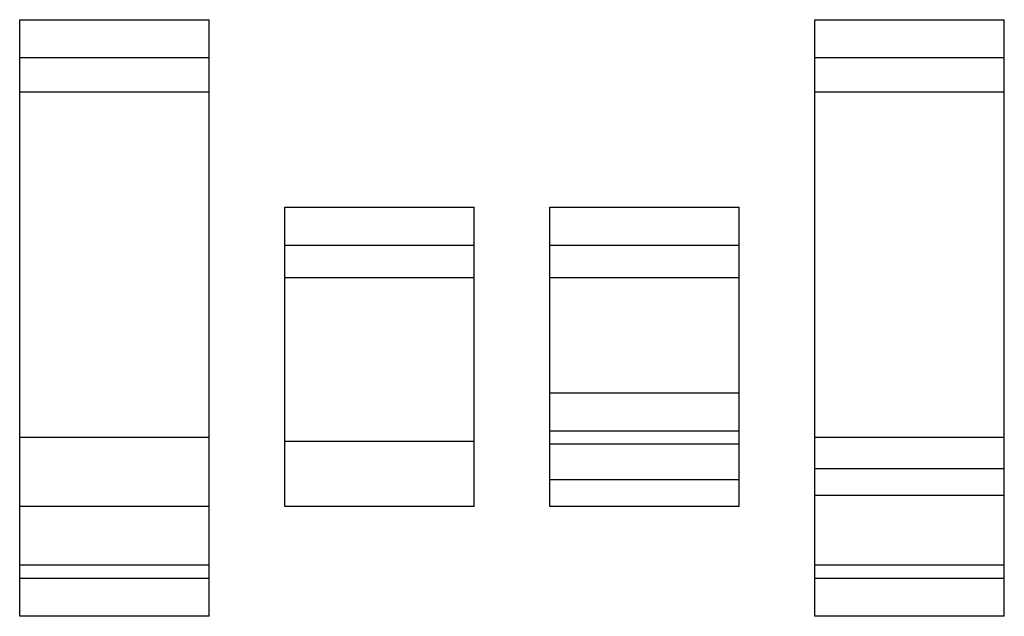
# Model space of a CAD drawing. Header units: millimetres. Extents: x 35 to 295, y 155 to 312.
import ezdxf

# ---------------------------------------------------------------- set-up
doc = ezdxf.new("R2010")
doc.units = ezdxf.units.MM
doc.header["$LTSCALE"] = 30.298987
doc.layers.get('0').update_dxf_attribs({"linetype": 'CONTINUOUS'})

msp = doc.modelspace()

# ---------------------------------------------------------------- linework, layer by layer
at = {"color": 7, "linetype": 'Continuous'}
for p, q in [((34.9, 154.79), (34.9, 312.29)), ((34.9, 312.29), (84.9, 312.29)), ((84.9, 154.79), (84.9, 312.29)), ((244.9, 154.79), (244.9, 312.29)), ((244.9, 312.29), (294.9, 312.29)), ((294.9, 154.79), (294.9, 312.29)), ((34.9, 302.29), (84.9, 302.29)), ((244.9, 302.29), (294.9, 302.29)), ((84.9, 293.17), (34.9, 293.17)), ((294.9, 293.17), (244.9, 293.17)), ((104.9, 183.79), (104.9, 262.79)), ((104.9, 262.79), (154.9, 262.79)), ((154.9, 183.79), (154.9, 262.79)), ((174.9, 183.79), (174.9, 262.79)), ((174.9, 262.79), (224.9, 262.79)), ((224.9, 183.79), (224.9, 262.79)), ((104.9, 252.79), (154.9, 252.79)), ((174.9, 252.79), (224.9, 252.79)), ((154.9, 244.19), (104.9, 244.19)), ((224.9, 244.19), (174.9, 244.19)), ((174.9, 213.79), (224.9, 213.79)), ((174.9, 203.79), (224.9, 203.79)), ((34.9, 202.05), (84.9, 202.05)), ((104.9, 201.01), (154.9, 201.01)), ((224.9, 200.22), (174.9, 200.22)), ((244.9, 202.05), (294.9, 202.05)), ((244.9, 193.79), (294.9, 193.79)), ((174.9, 190.94), (224.9, 190.94)), ((294.9, 186.65), (244.9, 186.65)), ((84.9, 183.79), (34.9, 183.79)), ((154.9, 183.79), (104.9, 183.79)), ((224.9, 183.79), (174.9, 183.79)), ((34.9, 168.37), (84.9, 168.37)), ((244.9, 168.37), (294.9, 168.37)), ((84.9, 164.79), (34.9, 164.79)), ((294.9, 164.79), (244.9, 164.79)), ((84.9, 154.79), (34.9, 154.79)), ((294.9, 154.79), (244.9, 154.79))]:
    msp.add_line(p, q, dxfattribs=at)

doc.saveas('drawing.dxf')
